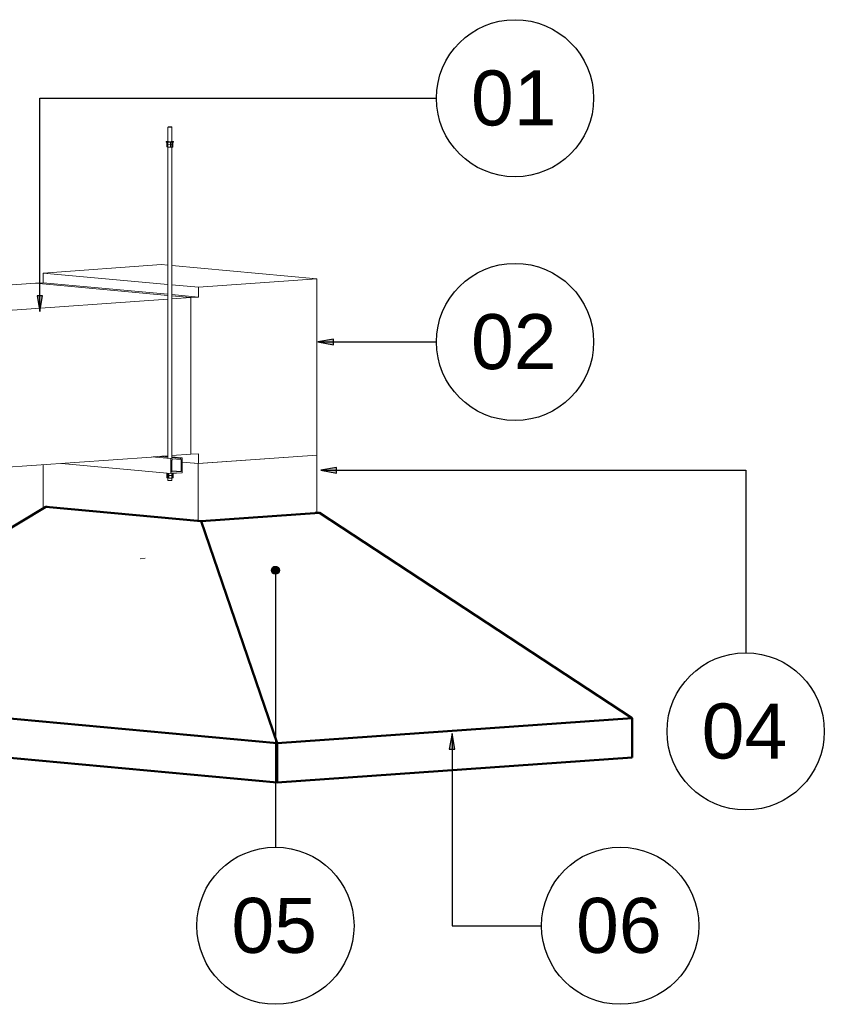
# Model space of a CAD drawing. Header units: metres. Extents: x 9 to 159, y -27 to 58.
# Tile 28 of 46: x 112.31 to 114.36, y 51.26 to 53.77. Entities that reach past the tile are written whole.
import ezdxf

# ---------------------------------------------------------------- set-up
doc = ezdxf.new("R2010")
doc.units = ezdxf.units.M
for name, color, linetype, lineweight in [('E-CABL-TRAY', 7, 'Continuous', 5), ('M-EQPM', 7, 'Continuous', 35), ('M-EQPM-IDEN', 7, 'Continuous', 30), ('M-HVAC-DUCT', 7, 'Continuous', 5), ('M-HVAC-DUCT-IDEN', 7, 'Continuous', 30)]:
    doc.layers.add(name, color=color, linetype=linetype, lineweight=lineweight)
doc.styles.add('Arial_B_1', font='arial.ttf', dxfattribs={"height": 0.14})

# ---------------------------------------------------------------- blocks, each defined once
blk = doc.blocks.new('M_T retangular - Padrão-1918317-Detalhamento Exaustor - Térreo')
at = {"layer": 'M-HVAC-DUCT', "lineweight": 18}
for p, q in [((-4.5677, 53.1416), (-4.8687, 53.1203)), ((-4.5509, 53.14), (-4.5677, 53.1416)), ((-4.1726, 53.1051), (-4.541, 53.1391)), ((-4.8687, 53.1203), (-4.5509, 53.091)), ((-4.8687, 53.0954), (-4.8687, 53.1203)), ((-4.8876, 53.0941), (-4.8687, 53.0954)), ((-4.5509, 53.063), (-4.8876, 53.0941)), ((-4.8687, 53.0954), (-4.5509, 53.0661)), ((-4.541, 53.0901), (-4.4736, 53.0839)), ((-4.4736, 53.0839), (-4.1726, 53.1051)), ((-4.4736, 53.059), (-4.4736, 53.0839)), ((-4.1726, 53.1051), (-4.1726, 52.6566)), ((-4.541, 53.0652), (-4.4736, 53.059)), ((-4.4925, 53.0577), (-4.541, 53.0621)), ((-4.4736, 53.059), (-4.4925, 53.0577)), ((-4.4925, 53.0577), (-4.4925, 52.659)), ((-4.4925, 52.659), (-4.4736, 52.6603)), ((-4.4736, 52.6354), (-4.4736, 52.6603)), ((-4.4736, 52.6354), (-4.1726, 52.6566)), ((-4.5152, 52.6392), (-4.4736, 52.6354))]:
    blk.add_line(p, q, dxfattribs=at)
blk = doc.blocks.new('x_ Perfilado38_para suportes - Perfilado38_para suportes-2007873-Detalhamento Exaustor - Térreo')
at = {"layer": 'E-CABL-TRAY', "lineweight": 18}
for p, q in [((-4.5646, 52.6546), (-4.5509, 52.6533)), ((-4.5438, 52.6101), (-4.8217, 52.6357)), ((-4.5438, 52.648), (-4.5932, 52.6525)), ((-4.5509, 52.6514), (-4.5717, 52.6534)), ((-4.5401, 52.647), (-4.5438, 52.648)), ((-4.5438, 52.648), (-4.5438, 52.6101)), ((-4.5415, 52.6133), (-4.5415, 52.6443)), ((-4.5415, 52.6443), (-4.5406, 52.6441)), ((-4.5406, 52.6441), (-4.5415, 52.6442)), ((-4.5409, 52.6524), (-4.5152, 52.65)), ((-4.519, 52.6485), (-4.5409, 52.6505)), ((-4.5184, 52.6456), (-4.5409, 52.6477)), ((-4.5406, 52.6441), (-4.5401, 52.647)), ((-4.5152, 52.65), (-4.519, 52.6485)), ((-4.519, 52.6485), (-4.5184, 52.6456)), ((-4.5184, 52.6456), (-4.5175, 52.646)), ((-4.5175, 52.646), (-4.5175, 52.615)), ((-4.5152, 52.6121), (-4.5152, 52.65)), ((-4.5438, 52.6101), (-4.5152, 52.6121)), ((-4.5175, 52.615), (-4.5415, 52.6133)), ((-4.5175, 52.615), (-4.5409, 52.6171))]:
    blk.add_line(p, q, dxfattribs=at)
blk = doc.blocks.new('x_ Tirante para Suportes1 - Tirante para Suportes 2-2007880-Detalhamento Exaustor - Térreo')
at = {"layer": 'E-CABL-TRAY', "lineweight": 18}
for p, q in [((-4.551, 53.4549), (-4.551, 52.6486)), ((-4.5497, 53.4546), (-4.5489, 53.4546)), ((-4.5487, 53.4545), (-4.5477, 53.4545)), ((-4.5476, 53.4545), (-4.5463, 53.4545)), ((-4.5449, 53.4545), (-4.5438, 53.4545)), ((-4.5436, 53.4545), (-4.5427, 53.4546)), ((-4.5425, 53.4546), (-4.5418, 53.4547)), ((-4.541, 52.6472), (-4.541, 53.4549)), ((-4.541, 52.6147), (-4.541, 52.644)), ((-4.551, 52.6108), (-4.551, 52.5925)), ((-4.541, 52.5925), (-4.541, 52.6103))]:
    blk.add_line(p, q, dxfattribs=at)
for points in [[(-4.5509, 53.4549, 0), (-4.5509, 53.4548, 0), (-4.5504, 53.4547, 0), (-4.5499, 53.4546, 0)], [(-4.5416, 53.4547, 0), (-4.5412, 53.4548, 0), (-4.541, 53.4549, 0)], [(-4.5427, 52.5922, 0), (-4.5438, 52.5921, 0), (-4.545, 52.5921, 0), (-4.5463, 52.5921, 0), (-4.5476, 52.5921, 0), (-4.5487, 52.5921, 0), (-4.5497, 52.5922, 0), (-4.5504, 52.5923, 0), (-4.5509, 52.5924, 0), (-4.5509, 52.5925, 0)], [(-4.541, 52.5925, 0), (-4.541, 52.5924, 0), (-4.5412, 52.5923, 0), (-4.5418, 52.5922, 0), (-4.5427, 52.5922, 0)]]:
    blk.add_polyline3d(points, dxfattribs=at)
blk = doc.blocks.new('x_ Porca Sextavada Eletrica - Porca sextavada Eletrica-2007875-Detalhamento Exaustor - Térreo')
at = {"layer": 'E-CABL-TRAY', "lineweight": 18}
for p, q in [((-4.5539, 52.611), (-4.5539, 52.605)), ((-4.5486, 52.6045), (-4.5539, 52.605)), ((-4.5486, 52.6105), (-4.5486, 52.6045)), ((-4.5406, 52.6047), (-4.5486, 52.6045)), ((-4.5406, 52.6103), (-4.5406, 52.6047)), ((-4.538, 52.6053), (-4.5406, 52.6047)), ((-4.538, 52.6105), (-4.538, 52.6053))]:
    blk.add_line(p, q, dxfattribs=at)
blk = doc.blocks.new('x_ Porca Sextavada Eletrica - Porca sextavada Eletrica-V21-Detalhamento Exaustor - Térreo')
at = {"layer": 'E-CABL-TRAY', "lineweight": 18}
for p, q in [((-4.5539, 52.605), (-4.5486, 52.6045)), ((-4.5539, 52.605), (-4.5539, 52.5986)), ((-4.5486, 52.6045), (-4.5406, 52.6047)), ((-4.5486, 52.6045), (-4.5486, 52.5981)), ((-4.5406, 52.6047), (-4.538, 52.6053)), ((-4.5406, 52.6047), (-4.5406, 52.5982)), ((-4.538, 52.6053), (-4.538, 52.5988)), ((-4.5486, 52.5981), (-4.5539, 52.5986)), ((-4.5406, 52.5982), (-4.5486, 52.5981)), ((-4.538, 52.5988), (-4.5406, 52.5982))]:
    blk.add_line(p, q, dxfattribs=at)
blk = doc.blocks.new('x_ Fixaçoes Eletricas_Chumbador de Expansão - Chumbador de Expansão-2007876-Detalhamento Exaustor - Térreo')
at = {"layer": 'E-CABL-TRAY', "lineweight": 18}
for p, q in [((-4.551, 53.4918), (-4.551, 53.4549)), ((-4.541, 53.4549), (-4.541, 53.4918)), ((-4.5489, 53.4546), (-4.5497, 53.4546)), ((-4.5477, 53.4545), (-4.5487, 53.4545)), ((-4.5463, 53.4545), (-4.5476, 53.4545)), ((-4.5438, 53.4545), (-4.5449, 53.4545)), ((-4.5427, 53.4546), (-4.5436, 53.4545)), ((-4.5418, 53.4547), (-4.5425, 53.4546))]:
    blk.add_line(p, q, dxfattribs=at)
for points in [[(-4.5422, 53.492, 0), (-4.5432, 53.4921, 0), (-4.5443, 53.4921, 0), (-4.5456, 53.4922, 0), (-4.5469, 53.4922, 0), (-4.5482, 53.4921, 0), (-4.5492, 53.4921, 0), (-4.5501, 53.492, 0), (-4.5507, 53.4919, 0), (-4.5509, 53.4918, 0), (-4.5509, 53.4917, 0), (-4.5504, 53.4916, 0), (-4.5497, 53.4915, 0)], [(-4.5497, 53.4915, 0), (-4.5487, 53.4914, 0), (-4.5476, 53.4914, 0), (-4.5463, 53.4914, 0), (-4.545, 53.4914, 0), (-4.5438, 53.4914, 0), (-4.5427, 53.4915, 0), (-4.5418, 53.4915, 0), (-4.5412, 53.4916, 0), (-4.541, 53.4917, 0)], [(-4.541, 53.4918, 0), (-4.5411, 53.4918, 0), (-4.5415, 53.4919, 0), (-4.5422, 53.492, 0)], [(-4.5499, 53.4546, 0), (-4.5504, 53.4547, 0), (-4.5509, 53.4548, 0), (-4.5509, 53.4549, 0)], [(-4.541, 53.4549, 0), (-4.5412, 53.4548, 0), (-4.5416, 53.4547, 0)]]:
    blk.add_polyline3d(points, dxfattribs=at)
blk = doc.blocks.new('x_ Arruela Lisa Galvanizada Eletrica - Arruela lisa galvanizada Eletrica-936132-Detalhamento Exaustor - Térreo')
at = {"layer": 'E-CABL-TRAY', "lineweight": 18}
for p, q in [((-4.5555, 53.4549), (-4.5555, 53.4539)), ((-4.5408, 53.455), (-4.5407, 53.4549)), ((-4.5365, 53.4539), (-4.5365, 53.4549))]:
    blk.add_line(p, q, dxfattribs=at)
for points in [[(-4.551, 53.4555, 0), (-4.5522, 53.4555, 0), (-4.5538, 53.4553, 0), (-4.5549, 53.4551, 0), (-4.5554, 53.4549, 0), (-4.5553, 53.4547, 0), (-4.5545, 53.4545, 0), (-4.5531, 53.4544, 0)], [(-4.5531, 53.4534, 0), (-4.5545, 53.4535, 0), (-4.5553, 53.4537, 0), (-4.5554, 53.4539, 0)], [(-4.5531, 53.4544, 0), (-4.5512, 53.4542, 0), (-4.549, 53.4542, 0), (-4.5466, 53.4541, 0), (-4.5441, 53.4541, 0), (-4.5418, 53.4542, 0), (-4.5397, 53.4543, 0), (-4.5381, 53.4545, 0), (-4.537, 53.4546, 0), (-4.5365, 53.4548, 0)], [(-4.5365, 53.4538, 0), (-4.537, 53.4536, 0), (-4.5381, 53.4535, 0), (-4.5397, 53.4533, 0), (-4.5418, 53.4532, 0), (-4.5441, 53.4531, 0), (-4.5466, 53.4531, 0), (-4.549, 53.4532, 0), (-4.5512, 53.4533, 0), (-4.5531, 53.4534, 0)], [(-4.5499, 53.4546, 0), (-4.5507, 53.4547, 0), (-4.5511, 53.4548, 0), (-4.5512, 53.4549, 0), (-4.551, 53.455, 0)], [(-4.5407, 53.4549, 0), (-4.541, 53.4547, 0), (-4.5416, 53.4546, 0), (-4.5425, 53.4546, 0), (-4.5436, 53.4545, 0), (-4.5449, 53.4545, 0), (-4.5463, 53.4545, 0), (-4.5476, 53.4545, 0), (-4.5489, 53.4545, 0), (-4.5499, 53.4546, 0)], [(-4.5388, 53.4554, 0), (-4.5407, 53.4555, 0), (-4.5408, 53.4555, 0)], [(-4.5365, 53.4549, 0), (-4.5366, 53.455, 0), (-4.5374, 53.4552, 0), (-4.5388, 53.4554, 0)]]:
    blk.add_polyline3d(points, dxfattribs=at)
blk = doc.blocks.new('x_ Porca Sextavada Eletrica - Porca sextavada Eletrica-V24-Detalhamento Exaustor - Térreo')
at = {"layer": 'E-CABL-TRAY', "lineweight": 18}
for p, q in [((-4.5536, 53.4534), (-4.5536, 53.4476)), ((-4.552, 53.447), (-4.5536, 53.4476)), ((-4.552, 53.4533), (-4.552, 53.447)), ((-4.5444, 53.4468), (-4.552, 53.447)), ((-4.5444, 53.4531), (-4.5444, 53.4468)), ((-4.5383, 53.4472), (-4.5444, 53.4468)), ((-4.5383, 53.4472), (-4.5383, 53.4534))]:
    blk.add_line(p, q, dxfattribs=at)
blk = doc.blocks.new('x_ Porca Sextavada Eletrica - Porca sextavada Eletrica-V25-Detalhamento Exaustor - Térreo')
at = {"layer": 'E-CABL-TRAY', "lineweight": 18}
for p, q in [((-4.5536, 53.4476), (-4.552, 53.447)), ((-4.5536, 53.4476), (-4.5536, 53.4411)), ((-4.552, 53.4405), (-4.5536, 53.4411)), ((-4.552, 53.447), (-4.5444, 53.4468)), ((-4.552, 53.447), (-4.552, 53.4405)), ((-4.5444, 53.4403), (-4.552, 53.4405)), ((-4.5444, 53.4468), (-4.5383, 53.4472)), ((-4.5444, 53.4468), (-4.5444, 53.4403)), ((-4.5383, 53.4407), (-4.5444, 53.4403)), ((-4.5383, 53.4407), (-4.5383, 53.4472))]:
    blk.add_line(p, q, dxfattribs=at)
blk = doc.blocks.new('00299-Ruskin-090130-Ver10-CD82HT - Damper de Regulagem para Duto-1929498-Detalhamento Exaustor - Térreo')
at = {"layer": 'M-HVAC-DUCT', "lineweight": 18}
blk.add_line((-4.6088, 52.3941), (-4.6213, 52.3932), dxfattribs=at)
blk = doc.blocks.new('Coifa2 - Coifa-1920716-Detalhamento Exaustor - Térreo')
at = {"layer": 'M-EQPM', "lineweight": 50}
for p, q in [((-5.4468, 52.1758), (-4.8614, 52.5249)), ((-4.8584, 52.5251), (-4.8614, 52.5249)), ((-4.8614, 52.5249), (-4.4663, 52.4885)), ((-4.4663, 52.4885), (-4.1653, 52.5097)), ((-4.1653, 52.5097), (-4.1756, 52.5107)), ((-4.1653, 52.5097), (-3.3704, 51.9871)), ((-4.2735, 51.9234), (-4.4663, 52.4885)), ((-5.6563, 52.0449), (-5.6563, 52.0467)), ((-5.4468, 52.0315), (-4.2735, 51.9234)), ((-4.2735, 51.9234), (-5.4468, 52.0315)), ((-5.6563, 51.9512), (-5.6563, 52.0184)), ((-4.2735, 51.9234), (-3.3704, 51.9871)), ((-3.3704, 51.9871), (-4.2735, 51.9234)), ((-3.3704, 51.9871), (-3.3704, 51.8874)), ((-4.2735, 51.8237), (-5.6563, 51.9512)), ((-4.2735, 51.8237), (-4.2735, 51.9234)), ((-3.3704, 51.8874), (-4.2735, 51.8237))]:
    blk.add_line(p, q, dxfattribs=at)
blk = doc.blocks.new('Tag_Mechanical Equipment - Item-623762-Detalhamento Exaustor - Térreo')
at = {"layer": 'M-EQPM-IDEN'}
blk.add_circle((-3.4006, 51.4589), 0.2, dxfattribs=at)
blk = doc.blocks.new('Tag_Identificadores de Duto - Item-1922192-Detalhamento Exaustor - Térreo')
at = {"layer": 'M-HVAC-DUCT-IDEN'}
blk.add_circle((-8.8039, 52.9448), 0.2, dxfattribs=at)
blk = doc.blocks.new('Tag_Identificadores de Conexão de Duto - Item-1922592-Detalhamento Exaustor - Térreo')
at = {"layer": 'M-HVAC-DUCT-IDEN'}
blk.add_circle((-3.668, 52.9448), 0.2, dxfattribs=at)
blk = doc.blocks.new('Tag_Duct Acessories - Item-755088-Detalhamento Exaustor - Térreo')
at = {"layer": 'M-HVAC-DUCT-IDEN'}
blk.add_circle((-8.1382, 51.5952), 0.2, dxfattribs=at)

msp = doc.modelspace()

# ---------------------------------------------------------------- hatches: boundary and pattern name
at = {"layer": 'M-EQPM-IDEN'}
msp.add_hatch(color=256, dxfattribs=at).paths.add_polyline_path([(113.4105, 51.9486), (113.4034, 51.9086), (113.4175, 51.9086)])
at = {"layer": 'M-HVAC-DUCT-IDEN'}
for points in [[(112.3621, 53.0221), (112.3691, 53.0621), (112.355, 53.0621)], [(113.069, 52.9448), (113.109, 52.9377), (113.109, 52.9518)], [(113.0765, 52.6183), (113.1165, 52.6112), (113.1165, 52.6253)]]:
    msp.add_hatch(color=256, dxfattribs=at).paths.add_polyline_path(points)
h = msp.add_hatch(color=256, dxfattribs=at)
edge = h.paths.add_edge_path()
edge.add_arc((112.9613, 52.3637), 0.01, 0, 360)

# ---------------------------------------------------------------- linework, layer by layer
at = {"layer": 'M-EQPM-IDEN'}
for p, q in [((113.4105, 51.9486), (113.4034, 51.9086)), ((113.4175, 51.9086), (113.4105, 51.9486)), ((113.4105, 51.9486), (113.4105, 51.4589)), ((113.4034, 51.9086), (113.4175, 51.9086)), ((113.4105, 51.4589), (113.6381, 51.4589))]:
    msp.add_line(p, q, dxfattribs=at)
at = {"layer": 'M-HVAC-DUCT', "lineweight": 18}
for p, q in [((111.7947, 53.0548), (112.3512, 53.0941)), ((112.3512, 53.0941), (112.6879, 53.063)), ((112.6978, 53.0621), (112.7463, 53.0577)), ((112.6978, 53.0542), (112.7463, 53.0577)), ((112.7463, 53.0577), (112.7463, 52.659)), ((111.7947, 52.9905), (112.6879, 53.0535)), ((112.6878, 52.6548), (112.6785, 52.6542)), ((112.7463, 52.659), (112.6979, 52.6555)), ((112.7651, 52.6354), (113.0662, 52.6566)), ((113.0662, 52.5104), (113.0662, 52.6566)), ((112.6456, 52.6518), (111.7947, 52.5918)), ((112.37, 52.5205), (112.37, 52.6324)), ((112.6719, 52.6537), (112.6499, 52.6521)), ((112.7236, 52.6392), (112.7651, 52.6354)), ((112.7651, 52.6354), (112.7651, 52.4897))]:
    msp.add_line(p, q, dxfattribs=at)
at = {"layer": 'M-HVAC-DUCT-IDEN'}
for p, q in [((112.3621, 53.5651), (113.3708, 53.5651)), ((112.3621, 53.0221), (112.3621, 53.5651)), ((112.3691, 53.0621), (112.355, 53.0621)), ((112.355, 53.0621), (112.3621, 53.0221)), ((112.3621, 53.0221), (112.3691, 53.0621)), ((113.109, 52.9518), (113.069, 52.9448)), ((113.069, 52.9448), (113.109, 52.9377)), ((113.069, 52.9448), (113.3708, 52.9448)), ((113.109, 52.9377), (113.109, 52.9518)), ((113.1165, 52.6253), (113.0765, 52.6183)), ((113.0765, 52.6183), (113.1165, 52.6112)), ((113.0765, 52.6183), (114.1576, 52.6183)), ((113.1165, 52.6112), (113.1165, 52.6253)), ((114.1576, 52.6183), (114.1576, 52.1536)), ((112.9613, 52.3637), (112.9613, 51.6589))]:
    msp.add_line(p, q, dxfattribs=at)
msp.add_circle((112.9613, 52.3637), 0.01, dxfattribs=at)

# ---------------------------------------------------------------- block references
at = {"layer": 'E-CABL-TRAY', "lineweight": 18}
for name in ['x_ Fixaçoes Eletricas_Chumbador de Expansão - Chumbador de Expansão-2007876-Detalhamento Exaustor - Térreo', 'x_ Arruela Lisa Galvanizada Eletrica - Arruela lisa galvanizada Eletrica-936132-Detalhamento Exaustor - Térreo', 'x_ Porca Sextavada Eletrica - Porca sextavada Eletrica-V24-Detalhamento Exaustor - Térreo', 'x_ Porca Sextavada Eletrica - Porca sextavada Eletrica-V25-Detalhamento Exaustor - Térreo', 'x_ Tirante para Suportes1 - Tirante para Suportes 2-2007880-Detalhamento Exaustor - Térreo', 'x_ Perfilado38_para suportes - Perfilado38_para suportes-2007873-Detalhamento Exaustor - Térreo', 'x_ Porca Sextavada Eletrica - Porca sextavada Eletrica-2007875-Detalhamento Exaustor - Térreo', 'x_ Porca Sextavada Eletrica - Porca sextavada Eletrica-V21-Detalhamento Exaustor - Térreo']:
    msp.add_blockref(name, (117.2388, 0), dxfattribs=at)
at = {"layer": 'M-EQPM', "lineweight": 50}
msp.add_blockref('Coifa2 - Coifa-1920716-Detalhamento Exaustor - Térreo', (117.2388, 0), dxfattribs=at)
at = {"layer": 'M-EQPM-IDEN'}
msp.add_blockref('Tag_Mechanical Equipment - Item-623762-Detalhamento Exaustor - Térreo', (117.2388, 0), dxfattribs=at)
at = {"layer": 'M-HVAC-DUCT', "lineweight": 18}
for name in ['M_T retangular - Padrão-1918317-Detalhamento Exaustor - Térreo', '00299-Ruskin-090130-Ver10-CD82HT - Damper de Regulagem para Duto-1929498-Detalhamento Exaustor - Térreo']:
    msp.add_blockref(name, (117.2388, 0), dxfattribs=at)
at = {"layer": 'M-HVAC-DUCT-IDEN'}
for name, p in [('Tag_Identificadores de Duto - Item-1922192-Detalhamento Exaustor - Térreo', (122.3747, 0.6203)), ('Tag_Identificadores de Conexão de Duto - Item-1922592-Detalhamento Exaustor - Térreo', (117.2388, 0)), ('Tag_Identificadores de Duto - Item-1922192-Detalhamento Exaustor - Térreo', (122.9615, -0.9912)), ('Tag_Duct Acessories - Item-755088-Detalhamento Exaustor - Térreo', (121.0995, -0.1363))]:
    msp.add_blockref(name, p, dxfattribs=at)

# ---------------------------------------------------------------- texts
at = {"layer": 'M-EQPM-IDEN', "insert": (113.7262, 51.5298), "char_height": 0.14, "width": 0.262953, "attachment_point": 1, "style": 'Arial_B_1'}
msp.add_mtext('06', dxfattribs=at)
at = {"layer": 'M-HVAC-DUCT-IDEN', "char_height": 0.14, "width": 0.262953, "attachment_point": 1, "style": 'Arial_B_1'}
for s, insert in [('01', (113.4589, 53.6359)), ('02', (113.4589, 53.0156)), ('04', (114.0457, 52.0245)), ('05', (112.8494, 51.5298))]:
    msp.add_mtext(s, dxfattribs=dict(at, insert=insert))

doc.saveas('drawing.dxf')
